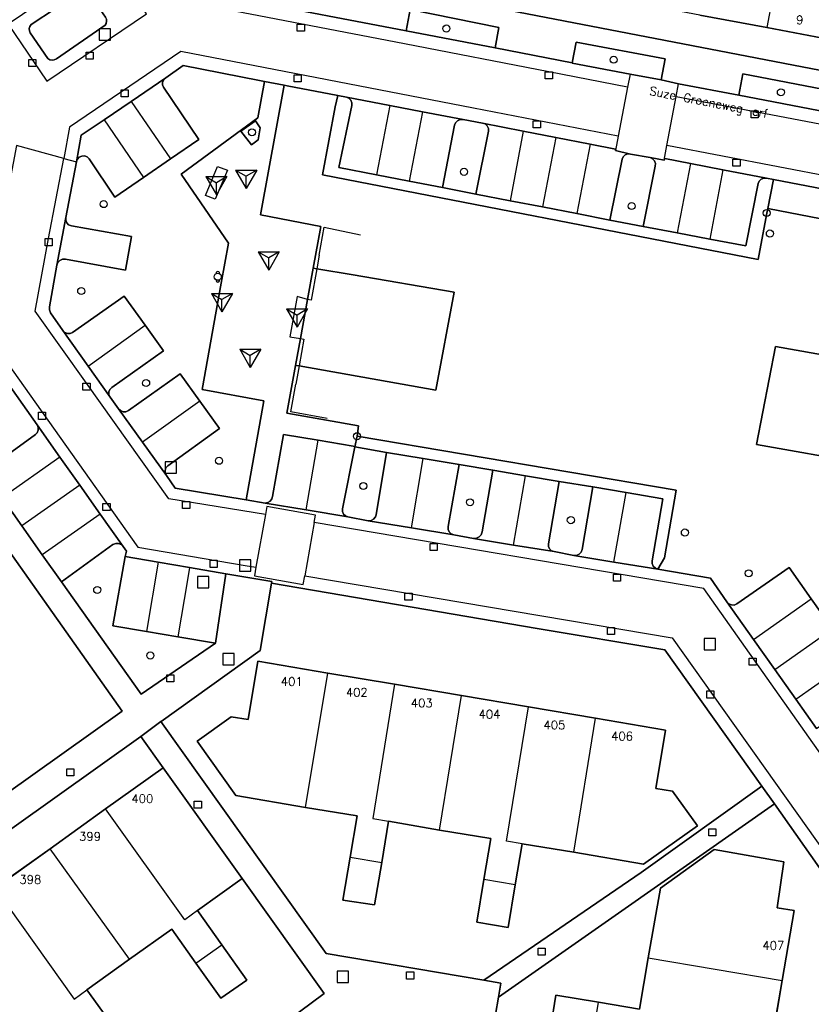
# Model space of a CAD drawing. Header units: metres. Extents: x 108000 to 109000, y 423600 to 424200.
# Tile 65 of 106: x 108804 to 108860, y 423679 to 423749. Entities that reach past the tile are written whole.
import ezdxf

# ---------------------------------------------------------------- set-up
doc = ezdxf.new("R2010")
doc.units = ezdxf.units.M
doc.header["$MEASUREMENT"] = 0
for name, color, linetype in [('afvalbak', 10, 'Continuous'), ('bank', 10, 'Continuous'), ('Boomspiegel', 10, 'Continuous'), ('Erf', 10, 'Continuous'), ('gesloten verharding', 10, 'Continuous'), ('groenvoorziening', 10, 'Continuous'), ('Hek', 10, 'Continuous'), ('Huisnummers', 10, 'Continuous'), ('inspectie- _rioolput', 10, 'Continuous'), ('kolk', 10, 'Continuous'), ('onverhard', 10, 'Continuous'), ('open verharding', 10, 'Continuous'), ('Openbare_ruimtenaam', 10, 'Continuous'), ('pand', 10, 'Continuous'), ('Parkeervlak', 10, 'Continuous'), ('rijbaan lokale weg', 10, 'Continuous'), ('speelvoorziening', 10, 'Continuous'), ('vegetatieobject', 10, 'Continuous'), ('Voetgangersgebied', 10, 'Continuous'), ('Voetpad', 10, 'Continuous'), ('Wegmarkering', 10, 'Continuous')]:
    doc.layers.add(name, color=color, linetype=linetype)
doc.styles.get("Standard").update_dxf_attribs({"font": 'txt.shx'})

msp = doc.modelspace()

# ---------------------------------------------------------------- linework, layer by layer
at = {"layer": 'afvalbak', "color": 30, "true_color": 0xf07a00}
msp.add_circle((108817.803, 423730.403), 0.25, dxfattribs=at)
for centre, start, end in [((108817.803, 423730.653), 345.52249, 194.47751), ((108817.803, 423730.153), 165.52249, 14.47751)]:
    msp.add_arc(centre, 0.125, start, end, dxfattribs=at)
at = {"layer": 'bank', "color": 30, "true_color": 0xf07a00}
for p, q in [((108816.95, 423737.482), (108818.45, 423737.482)), ((108816.95, 423737.482), (108817.7, 423737.05)), ((108816.95, 423737.482), (108817.7, 423736.183)), ((108818.45, 423737.482), (108817.7, 423736.183)), ((108818.45, 423737.482), (108817.7, 423737.049)), ((108817.7, 423736.183), (108817.7, 423737.05)), ((108817.35, 423729.232), (108818.85, 423729.232)), ((108817.35, 423729.232), (108818.1, 423728.8)), ((108817.35, 423729.232), (108818.1, 423727.933)), ((108818.85, 423729.232), (108818.1, 423727.933)), ((108818.85, 423729.232), (108818.1, 423728.799)), ((108818.1, 423727.933), (108818.1, 423728.8))]:
    msp.add_line(p, q, dxfattribs=at)
at = {"layer": 'Boomspiegel', "color": 32, "true_color": 0xe17500}
msp.add_lwpolyline([(108820.456, 423741.426), (108819.442, 423740.682), (108820.182, 423739.732), (108820.652, 423740.076), (108820.803, 423740.923), (108820.456, 423741.426)], dxfattribs=at)
at = {"layer": 'Erf', "color": 52, "true_color": 0xd2d200}
for points in [[(108861.539, 423747.063), (108856.594, 423748), (108851.867, 423748.875), (108847.148, 423749.781), (108842.422, 423750.656), (108837.711, 423751.563), (108832.773, 423752.5), (108833.477, 423756.219), (108832.281, 423756.438), (108830.645, 423758.835), (108827.262, 423756.545), (108826.406, 423755.966), (108829.873, 423750.881), (108832.577, 423750.357), (108863.611, 423744.357)], [(108847.718, 423688.322), (108856.247, 423694.415), (108849.385, 423704.055), (108840.374, 423705.566), (108821.603, 423708.763), (108820.785, 423704.01), (108813.791, 423698.979), (108813.786, 423698.975), (108825.469, 423682.594), (108836.602, 423680.719), (108847.718, 423688.322)], [(108836.609, 423687.813), (108837.094, 423690.719), (108833.469, 423691.313), (108829.867, 423691.938), (108829.383, 423689.031), (108828.883, 423686.031), (108826.648, 423686.375), (108827.148, 423689.406), (108827.641, 423692.313), (108824, 423692.906), (108819.07, 423693.75), (108816.344, 423697.594), (108818.742, 423699.313), (108819.938, 423699.125), (108820.633, 423703.25), (108825.57, 423702.406), (108830.297, 423701.625), (108835.023, 423700.813), (108839.75, 423700.031), (108844.492, 423699.219), (108849.438, 423698.375), (108848.75, 423694.25), (108849.938, 423694.063), (108851.688, 423691.625), (108847.891, 423688.906), (108842.961, 423689.75), (108839.314, 423690.35), (108838.82, 423687.438), (108838.32, 423684.438), (108836.102, 423684.813), (108836.609, 423687.813)], [(108809.867, 423692.813), (108813.947, 423695.715), (108812.377, 423697.927), (108788.529, 423680.953), (108790.133, 423678.688), (108790.165, 423678.711), (108794.227, 423681.625), (108798.141, 423684.406), (108802.039, 423687.219), (108805.961, 423690), (108809.867, 423692.813)], [(108863.953, 423683.502), (108857.14, 423693.166), (108846.354, 423685.616), (108837.646, 423679.52), (108835.945, 423669.719), (108846.599, 423654.778), (108848.478, 423652.069), (108858.287, 423650.392), (108863.953, 423683.502)], [(108841.328, 423677.438), (108841.688, 423679.656), (108844.711, 423679.156), (108847.593, 423678.658), (108848.211, 423682.281), (108849.07, 423687.219), (108852.883, 423689.938), (108857.785, 423689.069), (108857.317, 423685.826), (108858.523, 423685.625), (108857.68, 423680.688), (108856.867, 423675.938)], [(108814.32, 423671.592), (108825.328, 423679.781), (108819.527, 423687.903), (108816.38, 423685.629), (108818.094, 423683.219), (108819.859, 423680.719), (108818.023, 423679.438), (108816.258, 423681.906), (108814.547, 423684.313), (108811.563, 423682.188), (108808.562, 423680.032), (108810.273, 423677.656)]]:
    msp.add_lwpolyline(points, dxfattribs=at)
at = {"layer": 'gesloten verharding', "color": 255}
for points in [[(108824.547, 423731.007), (108824.147, 423728.806), (108823.642, 423726.033), (108823.298, 423724.145), (108823.543, 423724.102), (108833.211, 423722.398), (108834.501, 423729.326), (108827.371, 423730.53), (108824.797, 423730.965), (108824.547, 423731.007)], [(108867.388, 423723.682), (108864.904, 423724.12), (108857.216, 423725.476), (108855.863, 423718.554), (108863.318, 423717.24), (108865.968, 423716.773), (108866.184, 423717.821), (108867.316, 423717.614), (108867.361, 423717.865), (108867.254, 423717.887), (108866.257, 423718.091), (108866.704, 423720.74), (108867.791, 423720.506), (108867.804, 423720.569), (108866.796, 423720.766), (108867.388, 423723.682)]]:
    msp.add_lwpolyline(points, dxfattribs=at)
at = {"layer": 'groenvoorziening', "color": 3}
for points in [[(108806.396, 423745.801), (108809.836, 423748.165), (108809.918, 423748.3), (108809.951, 423748.454), (108809.933, 423748.611), (108809.863, 423748.753), (108808.712, 423750.416), (108808.573, 423750.528), (108808.403, 423750.584), (108808.224, 423750.578), (108808.059, 423750.509), (108804.622, 423748.22), (108804.53, 423748.093), (108804.484, 423747.942), (108804.49, 423747.785), (108804.548, 423747.638), (108805.794, 423745.816), (108805.933, 423745.733), (108806.092, 423745.701), (108806.253, 423745.725), (108806.396, 423745.801)], [(108831.113, 423747.769), (108837.392, 423746.572), (108837.664, 423748.004), (108831.393, 423749.274), (108831.113, 423747.769)], [(108842.85, 423745.512), (108842.846, 423745.491), (108846.938, 423744.722), (108849.133, 423744.31), (108849.411, 423745.787), (108843.124, 423746.968), (108842.85, 423745.512)], [(108821.11, 423744.205), (108820.756, 423744.274), (108815.366, 423745.323), (108814.132, 423744.447), (108813.988, 423744.326), (108813.905, 423744.155), (108813.899, 423743.965), (108813.97, 423743.789), (108816.454, 423740.095), (108814.456, 423738.726), (108812.551, 423737.42), (108810.528, 423736.034), (108808.714, 423738.731), (108808.57, 423738.868), (108808.384, 423738.936), (108808.186, 423738.927), (108808.007, 423738.841), (108807.876, 423738.691), (108807.817, 423738.522), (108807.07, 423734.592), (108807.061, 423734.398), (108807.129, 423734.215), (108807.265, 423734.074), (108807.461, 423733.995), (108811.695, 423733.24), (108811.273, 423730.877), (108807.033, 423731.642), (108806.835, 423731.64), (108806.648, 423731.56), (108806.506, 423731.414), (108806.428, 423731.219), (108805.906, 423728.285), (108805.903, 423728.06), (108805.978, 423727.847), (108806.845, 423726.602), (108806.989, 423726.464), (108807.175, 423726.392), (108807.374, 423726.398), (108807.535, 423726.467), (108811.195, 423729.037), (108812.672, 423726.979), (108813.968, 423725.174), (108810.315, 423722.588), (108810.178, 423722.449), (108810.107, 423722.266), (108810.115, 423722.071), (108810.199, 423721.894), (108810.79, 423721.084), (108810.928, 423720.944), (108811.11, 423720.869), (108811.307, 423720.873), (108811.494, 423720.958), (108815.153, 423723.556), (108816.538, 423721.618), (108817.922, 423719.679), (108814.275, 423717.055), (108814.142, 423716.911), (108814.077, 423716.727), (108814.09, 423716.532), (108814.175, 423716.363), (108814.802, 423715.474), (108819.808, 423714.637), (108821.046, 423721.631), (108816.694, 423722.438), (108818.04, 423729.948), (108818.555, 423732.784), (108815.213, 423737.658), (108820.622, 423741.634), (108821.11, 423744.205)], [(108861.138, 423743.54), (108854.906, 423744.727), (108854.62, 423743.223), (108860.851, 423742.036), (108861.138, 423743.54)], [(108870.155, 423732.603), (108856.656, 423735.217), (108856.584, 423734.905), (108855.97, 423731.616), (108825.198, 423737.604), (108826.1, 423742.4), (108826.293, 423743.197), (108822.705, 423743.895), (108822.488, 423743.937), (108820.811, 423734.776), (108825.085, 423733.957), (108824.547, 423731.007), (108824.797, 423730.965), (108827.371, 423730.53), (108834.501, 423729.326), (108833.211, 423722.398), (108823.543, 423724.102), (108823.298, 423724.145), (108822.683, 423720.763), (108825.49, 423720.265), (108827.746, 423719.865), (108827.643, 423719.139), (108850.182, 423715.335), (108849.362, 423710.547), (108848.896, 423709.736), (108852.603, 423709.104), (108853.765, 423707.438), (108853.907, 423707.295), (108854.094, 423707.216), (108854.296, 423707.215), (108854.483, 423707.292), (108858.176, 423709.861), (108859.731, 423707.66), (108861.231, 423705.538)], [(108836.937, 423740.691), (108836.927, 423740.887), (108836.84, 423741.066), (108836.691, 423741.197), (108836.509, 423741.257), (108835.135, 423741.507), (108834.93, 423741.502), (108834.743, 423741.419), (108834.601, 423741.272), (108834.529, 423741.102), (108833.668, 423736.7), (108836.037, 423736.247), (108836.937, 423740.691)], [(108848.706, 423738.208), (108848.718, 423738.403), (108848.652, 423738.591), (108848.517, 423738.738), (108848.351, 423738.817), (108846.962, 423739.067), (108846.767, 423739.076), (108846.582, 423739.007), (108846.44, 423738.871), (108846.366, 423738.707), (108845.498, 423734.41), (108847.867, 423733.956), (108848.706, 423738.208)], [(108865.578, 423708.131), (108865.317, 423708.214), (108864.328, 423708.425), (108865.149, 423712.905), (108865.171, 423712.901), (108865.968, 423716.773), (108863.318, 423717.24), (108855.863, 423718.554), (108857.216, 423725.476), (108864.904, 423724.12), (108867.388, 423723.682)], [(108802.569, 423723.442), (108802.436, 423723.562), (108802.248, 423723.632), (108802.048, 423723.624), (108801.866, 423723.538), (108801.732, 423723.389), (108801.666, 423723.2), (108800.58, 423717.593), (108801.002, 423717.014), (108801.156, 423716.875), (108801.341, 423716.813), (108801.536, 423716.83), (108801.707, 423716.923), (108804.935, 423719.249), (108805.043, 423719.369), (108805.118, 423719.557), (108805.115, 423719.759), (108805.035, 423719.944), (108802.569, 423723.442)], [(108829.729, 423717.988), (108827.481, 423718.382), (108826.618, 423714.007), (108826.612, 423713.816), (108826.684, 423713.638), (108826.821, 423713.505), (108827.001, 423713.438), (108828.425, 423713.158), (108828.628, 423713.182), (108828.807, 423713.281), (108828.935, 423713.441), (108828.985, 423713.584), (108829.729, 423717.988)], [(108837.228, 423716.746), (108834.863, 423717.134), (108834.09, 423712.753), (108834.087, 423712.56), (108834.161, 423712.381), (108834.3, 423712.247), (108834.481, 423712.181), (108835.871, 423711.91), (108836.08, 423711.929), (108836.267, 423712.023), (108836.405, 423712.181), (108836.474, 423712.376), (108837.228, 423716.746)], [(108844.306, 423715.57), (108841.926, 423715.933), (108841.157, 423711.542), (108841.161, 423711.349), (108841.243, 423711.174), (108841.387, 423711.046), (108841.571, 423710.986), (108842.953, 423710.709), (108843.154, 423710.716), (108843.335, 423710.8), (108843.47, 423710.948), (108843.537, 423711.137), (108844.306, 423715.57)], [(108797.659, 423702.032), (108782.482, 423691.365), (108782.195, 423689.581), (108786.366, 423683.748), (108788.152, 423683.41), (108811.038, 423699.717), (108801.86, 423712.684), (108800.32, 423713.03), (108799.645, 423712.587), (108797.659, 423702.032)], [(108814.987, 423704.97), (108812.777, 423705.338), (108810.379, 423705.738), (108811.27, 423710.65), (108811.342, 423711.025), (108811.107, 423711.352), (108810.979, 423711.479), (108810.792, 423711.56), (108810.589, 423711.564), (108810.399, 423711.489), (108806.749, 423708.846), (108812.394, 423700.915), (108817.636, 423704.509), (108814.987, 423704.97)]]:
    msp.add_lwpolyline(points, dxfattribs=at)
at = {"layer": 'Hek', "color": 30}
for points in [[(108826.1, 423742.4), (108825.198, 423737.604), (108855.97, 423731.616), (108856.584, 423734.905)], [(108824.969, 423731.93), (108825.322, 423733.9), (108827.897, 423733.369)], [(108824.969, 423731.93), (108824.797, 423730.965), (108824.398, 423728.739), (108824.147, 423728.806), (108823.417, 423729.002), (108822.884, 423726.171), (108823.642, 423726.033), (108823.88, 423725.99), (108823.543, 423724.102), (108823.312, 423722.815)], [(108825.527, 423720.391), (108822.965, 423720.871), (108823.312, 423722.815)], [(108849.362, 423710.547), (108850.182, 423715.335), (108827.643, 423719.139)]]:
    msp.add_lwpolyline(points, dxfattribs=at)
at = {"layer": 'inspectie- _rioolput', "color": 30}
for p, q in [((108810.215, 423747.927), (108809.415, 423747.927)), ((108809.415, 423747.927), (108809.415, 423747.127)), ((108810.215, 423747.127), (108810.215, 423747.927)), ((108809.415, 423747.127), (108810.215, 423747.127)), ((108814.88, 423717.334), (108814.08, 423717.334)), ((108814.08, 423717.334), (108814.08, 423716.534)), ((108814.88, 423716.534), (108814.88, 423717.334)), ((108814.08, 423716.534), (108814.88, 423716.534)), ((108820.137, 423710.413), (108819.337, 423710.413)), ((108819.337, 423710.413), (108819.337, 423709.613)), ((108820.137, 423709.613), (108820.137, 423710.413)), ((108819.337, 423709.613), (108820.137, 423709.613)), ((108817.179, 423709.222), (108816.379, 423709.222)), ((108816.379, 423709.222), (108816.379, 423708.422)), ((108817.179, 423708.422), (108817.179, 423709.222)), ((108816.379, 423708.422), (108817.179, 423708.422)), ((108852.969, 423704.845), (108852.169, 423704.845)), ((108852.169, 423704.845), (108852.169, 423704.045)), ((108852.969, 423704.045), (108852.969, 423704.845)), ((108852.169, 423704.045), (108852.969, 423704.045)), ((108818.966, 423703.784), (108818.166, 423703.784)), ((108818.166, 423703.784), (108818.166, 423702.984)), ((108818.966, 423702.984), (108818.966, 423703.784)), ((108818.166, 423702.984), (108818.966, 423702.984)), ((108827.045, 423681.347), (108826.245, 423681.347)), ((108826.245, 423681.347), (108826.245, 423680.547)), ((108827.045, 423680.547), (108827.045, 423681.347)), ((108826.245, 423680.547), (108827.045, 423680.547))]:
    msp.add_line(p, q, dxfattribs=at)
at = {"layer": 'kolk', "color": 30, "true_color": 0xf07a00}
for p, q in [((108823.422, 423747.744), (108823.422, 423748.244)), ((108823.422, 423748.244), (108823.922, 423748.244)), ((108823.922, 423748.244), (108823.922, 423747.744)), ((108823.922, 423747.744), (108823.422, 423747.744)), ((108804.451, 423745.254), (108804.451, 423745.754)), ((108804.451, 423745.754), (108804.951, 423745.754)), ((108804.951, 423745.754), (108804.951, 423745.254)), ((108808.507, 423745.78), (108808.507, 423746.28)), ((108808.507, 423746.28), (108809.007, 423746.28)), ((108809.007, 423745.78), (108808.507, 423745.78)), ((108809.007, 423746.28), (108809.007, 423745.78)), ((108804.951, 423745.254), (108804.451, 423745.254)), ((108823.188, 423744.172), (108823.188, 423744.672)), ((108823.188, 423744.672), (108823.688, 423744.672)), ((108823.688, 423744.672), (108823.688, 423744.172)), ((108840.942, 423744.374), (108840.942, 423744.874)), ((108840.942, 423744.874), (108841.442, 423744.874)), ((108841.442, 423744.374), (108840.942, 423744.374)), ((108841.442, 423744.874), (108841.442, 423744.374)), ((108823.688, 423744.172), (108823.188, 423744.172)), ((108810.977, 423743.104), (108810.977, 423743.604)), ((108810.977, 423743.604), (108811.477, 423743.604)), ((108811.477, 423743.104), (108810.977, 423743.104)), ((108811.477, 423743.604), (108811.477, 423743.104)), ((108855.482, 423741.619), (108855.482, 423742.119)), ((108855.482, 423742.119), (108855.982, 423742.119)), ((108855.982, 423741.619), (108855.482, 423741.619)), ((108855.982, 423742.119), (108855.982, 423741.619)), ((108840.092, 423740.929), (108840.092, 423741.429)), ((108840.092, 423741.429), (108840.592, 423741.429)), ((108840.592, 423740.929), (108840.092, 423740.929)), ((108840.592, 423741.429), (108840.592, 423740.929)), ((108854.202, 423738.219), (108854.202, 423738.719)), ((108854.202, 423738.719), (108854.702, 423738.719)), ((108854.702, 423738.219), (108854.202, 423738.219)), ((108854.702, 423738.719), (108854.702, 423738.219)), ((108805.599, 423732.598), (108805.599, 423733.098)), ((108805.599, 423733.098), (108806.099, 423733.098)), ((108806.099, 423732.598), (108805.599, 423732.598)), ((108806.099, 423733.098), (108806.099, 423732.598)), ((108808.276, 423722.384), (108808.276, 423722.884)), ((108808.276, 423722.884), (108808.776, 423722.884)), ((108808.776, 423722.884), (108808.776, 423722.384)), ((108808.776, 423722.384), (108808.276, 423722.384)), ((108805.124, 423720.331), (108805.124, 423720.831)), ((108805.124, 423720.831), (108805.624, 423720.831)), ((108805.624, 423720.831), (108805.624, 423720.331)), ((108805.624, 423720.331), (108805.124, 423720.331)), ((108815.318, 423714.038), (108815.318, 423714.538)), ((108815.318, 423714.538), (108815.818, 423714.538)), ((108815.818, 423714.538), (108815.818, 423714.038)), ((108809.692, 423713.882), (108809.692, 423714.382)), ((108809.692, 423714.382), (108810.192, 423714.382)), ((108810.192, 423713.882), (108809.692, 423713.882)), ((108810.192, 423714.382), (108810.192, 423713.882)), ((108815.818, 423714.038), (108815.318, 423714.038)), ((108832.81, 423711.067), (108832.81, 423711.567)), ((108832.81, 423711.567), (108833.31, 423711.567)), ((108833.31, 423711.067), (108832.81, 423711.067)), ((108833.31, 423711.567), (108833.31, 423711.067)), ((108817.263, 423709.874), (108817.263, 423710.374)), ((108817.263, 423710.374), (108817.763, 423710.374)), ((108817.763, 423710.374), (108817.763, 423709.874)), ((108817.763, 423709.874), (108817.263, 423709.874)), ((108845.765, 423708.901), (108845.765, 423709.401)), ((108845.765, 423709.401), (108846.265, 423709.401)), ((108846.265, 423708.901), (108845.765, 423708.901)), ((108846.265, 423709.401), (108846.265, 423708.901)), ((108831.029, 423707.549), (108831.029, 423708.049)), ((108831.029, 423708.049), (108831.529, 423708.049)), ((108831.529, 423707.549), (108831.029, 423707.549)), ((108831.529, 423708.049), (108831.529, 423707.549)), ((108845.331, 423705.122), (108845.331, 423705.622)), ((108845.331, 423705.622), (108845.831, 423705.622)), ((108845.831, 423705.622), (108845.831, 423705.122)), ((108845.831, 423705.122), (108845.331, 423705.122)), ((108855.351, 423702.967), (108855.351, 423703.467)), ((108855.351, 423703.467), (108855.851, 423703.467)), ((108855.851, 423703.467), (108855.851, 423702.967)), ((108855.851, 423702.967), (108855.351, 423702.967)), ((108814.196, 423701.788), (108814.196, 423702.288)), ((108814.196, 423702.288), (108814.696, 423702.288)), ((108814.696, 423702.288), (108814.696, 423701.788)), ((108814.696, 423701.788), (108814.196, 423701.788)), ((108852.344, 423700.645), (108852.344, 423701.145)), ((108852.344, 423701.145), (108852.844, 423701.145)), ((108852.844, 423700.645), (108852.344, 423700.645)), ((108852.844, 423701.145), (108852.844, 423700.645)), ((108807.132, 423695.147), (108807.132, 423695.647)), ((108807.132, 423695.647), (108807.632, 423695.647)), ((108807.632, 423695.147), (108807.132, 423695.147)), ((108807.632, 423695.647), (108807.632, 423695.147)), ((108816.144, 423692.857), (108816.144, 423693.357)), ((108816.144, 423693.357), (108816.644, 423693.357)), ((108816.644, 423693.357), (108816.644, 423692.857)), ((108816.644, 423692.857), (108816.144, 423692.857)), ((108852.486, 423690.915), (108852.486, 423691.415)), ((108852.486, 423691.415), (108852.986, 423691.415)), ((108852.986, 423690.915), (108852.486, 423690.915)), ((108852.986, 423691.415), (108852.986, 423690.915)), ((108840.444, 423682.482), (108840.444, 423682.982)), ((108840.444, 423682.982), (108840.944, 423682.982)), ((108840.944, 423682.482), (108840.444, 423682.482)), ((108840.944, 423682.982), (108840.944, 423682.482)), ((108831.147, 423680.793), (108831.147, 423681.293)), ((108831.147, 423681.293), (108831.647, 423681.293)), ((108831.647, 423681.293), (108831.647, 423680.793)), ((108831.647, 423680.793), (108831.147, 423680.793))]:
    msp.add_line(p, q, dxfattribs=at)
at = {"layer": 'onverhard', "color": 255}
for points in [[(108856.584, 423734.905), (108856.656, 423735.217), (108857.066, 423737.276), (108856.573, 423737.372), (108856.377, 423737.375), (108856.191, 423737.3), (108856.048, 423737.159), (108855.975, 423736.996), (108855.109, 423732.577), (108852.56, 423733.062), (108850.264, 423733.5), (108847.867, 423733.956), (108845.498, 423734.41), (108843.166, 423734.863), (108840.748, 423735.332), (108838.452, 423735.778), (108836.037, 423736.247), (108833.668, 423736.7), (108831.322, 423737.157), (108829.025, 423737.604), (108826.363, 423738.122), (108827.273, 423742.492), (108827.276, 423742.689), (108827.202, 423742.872), (108827.061, 423743.011), (108826.899, 423743.079), (108826.293, 423743.197), (108826.1, 423742.4), (108825.198, 423737.604), (108855.97, 423731.616), (108856.584, 423734.905)], [(108820.456, 423741.426), (108819.442, 423740.682), (108820.182, 423739.732), (108820.652, 423740.076), (108820.803, 423740.923), (108820.456, 423741.426)], [(108827.643, 423719.139), (108827.481, 423718.382), (108829.729, 423717.988), (108832.314, 423717.558), (108834.863, 423717.134), (108837.228, 423716.746), (108839.533, 423716.347), (108841.926, 423715.933), (108844.306, 423715.57), (108846.646, 423715.161), (108849.237, 423714.708), (108848.488, 423710.342), (108848.493, 423710.136), (108848.574, 423709.949), (108848.721, 423709.808), (108848.896, 423709.736), (108849.362, 423710.547), (108850.182, 423715.335), (108827.643, 423719.139)]]:
    msp.add_lwpolyline(points, dxfattribs=at)
at = {"layer": 'open verharding', "color": 255}
msp.add_lwpolyline([(108857.14, 423693.166), (108856.247, 423694.415), (108847.718, 423688.322), (108836.602, 423680.719), (108837.812, 423680.5), (108837.646, 423679.52), (108846.354, 423685.616), (108857.14, 423693.166)], dxfattribs=at)
at = {"layer": 'pand', "color": 1}
for p, q in [((108858.273, 423757), (108856.594, 423748)), ((108851.867, 423748.875), (108856.594, 423748)), ((108824, 423692.906), (108825.57, 423702.406)), ((108830.297, 423701.625), (108825.57, 423702.406)), ((108835.023, 423700.813), (108830.297, 423701.625)), ((108833.469, 423691.313), (108835.023, 423700.813)), ((108839.75, 423700.031), (108835.023, 423700.813)), ((108844.492, 423699.219), (108839.75, 423700.031)), ((108842.961, 423689.75), (108844.492, 423699.219)), ((108809.867, 423692.813), (108805.961, 423690)), ((108829.383, 423689.031), (108829.867, 423691.938)), ((108829.867, 423691.938), (108833.469, 423691.313)), ((108838.82, 423687.438), (108839.314, 423690.35)), ((108839.314, 423690.35), (108842.961, 423689.75)), ((108805.961, 423690), (108802.039, 423687.219)), ((108811.563, 423682.188), (108805.961, 423690)), ((108827.148, 423689.406), (108829.383, 423689.031)), ((108838.82, 423687.438), (108836.609, 423687.813)), ((108818.094, 423683.219), (108816.38, 423685.629)), ((108816.258, 423681.906), (108818.094, 423683.219)), ((108808.562, 423680.032), (108811.563, 423682.188)), ((108848.211, 423682.281), (108857.68, 423680.688)), ((108856.867, 423675.938), (108857.68, 423680.688)), ((108810.273, 423677.656), (108808.562, 423680.032)), ((108844.328, 423676.938), (108844.711, 423679.156))]:
    msp.add_line(p, q, dxfattribs=at)
for points in [[(108856.594, 423748), (108861.539, 423747.063), (108862.242, 423750.813), (108863.398, 423750.563), (108865.852, 423752.25), (108863.227, 423756.094), (108858.273, 423757)], [(108825.57, 423702.406), (108820.633, 423703.25), (108819.938, 423699.125), (108818.742, 423699.313), (108816.344, 423697.594), (108819.07, 423693.75), (108824, 423692.906)], [(108830.297, 423701.625), (108828.75, 423692.125), (108829.867, 423691.938)], [(108839.314, 423690.35), (108838.211, 423690.53), (108839.75, 423700.031)], [(108842.961, 423689.75), (108847.891, 423688.906), (108851.688, 423691.625), (108849.938, 423694.063), (108848.75, 423694.25), (108849.438, 423698.375), (108844.492, 423699.219)], [(108816.38, 423685.629), (108819.527, 423687.903), (108813.947, 423695.715), (108809.867, 423692.813)], [(108824, 423692.906), (108827.641, 423692.313), (108827.148, 423689.406)], [(108816.38, 423685.629), (108815.468, 423684.971), (108809.867, 423692.813)], [(108833.469, 423691.313), (108837.094, 423690.719), (108836.609, 423687.813)], [(108857.68, 423680.688), (108858.523, 423685.625), (108857.317, 423685.826), (108857.785, 423689.069), (108852.883, 423689.938), (108849.07, 423687.219), (108848.211, 423682.281)], [(108827.148, 423689.406), (108826.648, 423686.375), (108828.883, 423686.031), (108829.383, 423689.031)], [(108836.609, 423687.813), (108836.102, 423684.813), (108838.32, 423684.438), (108838.82, 423687.438)], [(108802.039, 423687.219), (108807.648, 423679.375), (108808.562, 423680.032)], [(108811.563, 423682.188), (108814.547, 423684.313), (108816.258, 423681.906)], [(108816.258, 423681.906), (108818.023, 423679.438), (108819.859, 423680.719), (108818.094, 423683.219)], [(108848.211, 423682.281), (108847.593, 423678.658), (108844.711, 423679.156)], [(108844.711, 423679.156), (108841.688, 423679.656), (108841.328, 423677.438), (108844.328, 423676.938)]]:
    msp.add_lwpolyline(points, dxfattribs=at)
at = {"layer": 'Parkeervlak', "color": 255}
for points in [[(108813.97, 423743.789), (108813.899, 423743.965), (108813.905, 423744.155), (108813.988, 423744.326), (108814.132, 423744.447), (108811.676, 423742.783), (108809.764, 423741.487), (108808.151, 423740.394), (108807.817, 423738.522), (108807.876, 423738.691), (108808.007, 423738.841), (108808.186, 423738.927), (108808.384, 423738.936), (108808.57, 423738.868), (108808.714, 423738.731), (108810.528, 423736.034), (108812.551, 423737.42), (108814.456, 423738.726), (108816.454, 423740.095), (108813.97, 423743.789)], [(108834.529, 423741.102), (108834.601, 423741.272), (108834.743, 423741.419), (108834.93, 423741.502), (108835.135, 423741.507), (108832.255, 423742.057), (108829.957, 423742.495), (108826.899, 423743.079), (108827.061, 423743.011), (108827.202, 423742.872), (108827.276, 423742.689), (108827.273, 423742.492), (108826.363, 423738.122), (108829.025, 423737.604), (108831.322, 423737.157), (108833.668, 423736.7), (108834.529, 423741.102)], [(108846.962, 423739.067), (108845.901, 423739.316), (108845.905, 423739.418), (108844.101, 423739.771), (108841.683, 423740.244), (108839.389, 423740.693), (108836.509, 423741.257), (108836.691, 423741.197), (108836.84, 423741.066), (108836.927, 423740.887), (108836.937, 423740.691), (108836.037, 423736.247), (108838.452, 423735.778), (108840.748, 423735.332), (108843.166, 423734.863), (108845.498, 423734.41), (108846.366, 423738.707), (108846.44, 423738.871), (108846.582, 423739.007), (108846.767, 423739.076), (108846.962, 423739.067)], [(108855.975, 423736.996), (108856.048, 423737.159), (108856.191, 423737.3), (108856.377, 423737.375), (108856.573, 423737.372), (108853.493, 423737.96), (108851.197, 423738.399), (108849.378, 423738.747), (108849.334, 423738.634), (108848.351, 423738.817), (108848.517, 423738.738), (108848.652, 423738.591), (108848.718, 423738.403), (108848.706, 423738.208), (108847.867, 423733.956), (108850.264, 423733.5), (108852.56, 423733.062), (108855.109, 423732.577), (108855.975, 423736.996)], [(108807.461, 423733.995), (108807.265, 423734.074), (108807.129, 423734.215), (108807.061, 423734.398), (108807.07, 423734.592), (108806.428, 423731.219), (108806.506, 423731.414), (108806.648, 423731.56), (108806.835, 423731.64), (108807.033, 423731.642), (108811.273, 423730.877), (108811.695, 423733.24), (108807.461, 423733.995)], [(108812.672, 423726.979), (108811.195, 423729.037), (108807.535, 423726.467), (108807.374, 423726.398), (108807.175, 423726.392), (108806.989, 423726.464), (108806.845, 423726.602), (108808.639, 423724.084), (108810.199, 423721.894), (108810.115, 423722.071), (108810.107, 423722.266), (108810.178, 423722.449), (108810.315, 423722.588), (108813.968, 423725.174), (108812.672, 423726.979)], [(108816.538, 423721.618), (108815.153, 423723.556), (108811.494, 423720.958), (108811.307, 423720.873), (108811.11, 423720.869), (108810.928, 423720.944), (108810.79, 423721.084), (108812.489, 423718.715), (108814.175, 423716.363), (108814.09, 423716.532), (108814.077, 423716.727), (108814.142, 423716.911), (108814.275, 423717.055), (108817.922, 423719.679), (108816.538, 423721.618)], [(108808.044, 423715.686), (108806.65, 423717.658), (108805.035, 423719.944), (108805.115, 423719.759), (108805.118, 423719.557), (108805.043, 423719.369), (108804.935, 423719.249), (108801.707, 423716.923), (108801.536, 423716.83), (108801.341, 423716.813), (108801.156, 423716.875), (108801.002, 423717.014), (108802.569, 423714.787), (108803.967, 423712.817), (108805.402, 423710.766), (108806.749, 423708.846), (108810.399, 423711.489), (108810.589, 423711.564), (108810.792, 423711.56), (108810.979, 423711.479), (108811.107, 423711.352), (108809.489, 423713.641), (108808.044, 423715.686)], [(108827.481, 423718.382), (108827.365, 423718.428), (108824.894, 423718.852), (108822.445, 423719.272), (108821.671, 423714.877), (108821.628, 423714.719), (108821.511, 423714.554), (108821.339, 423714.448), (108821.139, 423714.415), (108824.05, 423713.93), (108827.001, 423713.438), (108826.821, 423713.505), (108826.684, 423713.638), (108826.612, 423713.816), (108826.618, 423714.007), (108827.481, 423718.382)], [(108834.863, 423717.134), (108832.314, 423717.558), (108829.729, 423717.988), (108828.985, 423713.584), (108828.935, 423713.441), (108828.807, 423713.281), (108828.628, 423713.182), (108828.425, 423713.158), (108831.5, 423712.662), (108834.481, 423712.181), (108834.3, 423712.247), (108834.161, 423712.381), (108834.087, 423712.56), (108834.09, 423712.753), (108834.863, 423717.134)], [(108841.926, 423715.933), (108839.533, 423716.347), (108837.228, 423716.746), (108836.474, 423712.376), (108836.405, 423712.181), (108836.267, 423712.023), (108836.08, 423711.929), (108835.871, 423711.91), (108838.687, 423711.454), (108841.571, 423710.986), (108841.387, 423711.046), (108841.243, 423711.174), (108841.161, 423711.349), (108841.157, 423711.542), (108841.926, 423715.933)], [(108849.237, 423714.708), (108846.646, 423715.161), (108844.306, 423715.57), (108843.537, 423711.137), (108843.47, 423710.948), (108843.335, 423710.8), (108843.154, 423710.716), (108842.953, 423710.709), (108845.787, 423710.245), (108848.896, 423709.736), (108848.721, 423709.808), (108848.574, 423709.949), (108848.493, 423710.136), (108848.488, 423710.342), (108849.237, 423714.708)], [(108818.374, 423709.429), (108815.804, 423709.871), (108813.596, 423710.25), (108811.27, 423710.65), (108810.379, 423705.738), (108812.777, 423705.338), (108814.987, 423704.97), (108817.636, 423704.509), (108818.374, 423709.429)], [(108861.231, 423705.538), (108859.731, 423707.66), (108858.176, 423709.861), (108854.483, 423707.292), (108854.296, 423707.215), (108854.094, 423707.216), (108853.907, 423707.295), (108853.765, 423707.438), (108855.652, 423704.778), (108857.156, 423702.658), (108858.641, 423700.565), (108860.114, 423698.489), (108864.22, 423701.37), (108862.721, 423703.447), (108862.126, 423704.271), (108861.231, 423705.538)]]:
    msp.add_lwpolyline(points, dxfattribs=at)
at = {"layer": 'rijbaan lokale weg', "color": 255}
for p, q in [((108846.938, 423744.722), (108846.76, 423743.792)), ((108846.76, 423743.792), (108846.098, 423740.341)), ((108850.188, 423743.137), (108850.359, 423744.029)), ((108849.525, 423739.68), (108850.188, 423743.137)), ((108850.188, 423743.137), (108874.438, 423738.532)), ((108846.098, 423740.341), (108845.901, 423739.316)), ((108806.914, 423738.767), (108803.585, 423739.67)), ((108849.334, 423738.634), (108849.525, 423739.68)), ((108873.803, 423735.014), (108849.525, 423739.68)), ((108806.914, 423738.767), (108807.817, 423738.522)), ((108821.17, 423713.618), (108820.502, 423709.883)), ((108824.618, 423713.046), (108823.942, 423709.268))]:
    msp.add_line(p, q, dxfattribs=at)
for points in [[(108846.76, 423743.792), (108841.192, 423744.874), (108830.996, 423746.849), (108816.545, 423749.627), (108814.04, 423753.546), (108815.665, 423761.932)], [(108846.938, 423744.722), (108842.846, 423745.491), (108842.85, 423745.512), (108837.392, 423746.572), (108831.113, 423747.769), (108819.501, 423750.005), (108817.545, 423750.366), (108817.273, 423750.464), (108817.041, 423750.631), (108816.883, 423750.824), (108815.243, 423753.383), (108815.101, 423753.66), (108815.034, 423753.964), (108815.035, 423754.184), (108815.43, 423756.147), (108815.785, 423757.941), (108816.269, 423760.396), (108816.547, 423761.804)], [(108805.717, 423744.227), (108812.766, 423748.979), (108810.028, 423753.034), (108805.971, 423750.264), (108803.004, 423748.251), (108805.717, 423744.227)], [(108806.396, 423745.801), (108806.253, 423745.725), (108806.092, 423745.701), (108805.933, 423745.733), (108805.794, 423745.816), (108804.548, 423747.638), (108804.49, 423747.785), (108804.484, 423747.942), (108804.53, 423748.093), (108804.622, 423748.22), (108808.059, 423750.509), (108808.224, 423750.578), (108808.403, 423750.584), (108808.573, 423750.528), (108808.712, 423750.416), (108809.863, 423748.753), (108809.933, 423748.611), (108809.951, 423748.454), (108809.918, 423748.3), (108809.836, 423748.165), (108806.396, 423745.801)], [(108846.098, 423740.341), (108835.861, 423742.315), (108815.186, 423746.321), (108807.327, 423740.966), (108806.914, 423738.767)], [(108807.817, 423738.522), (108808.151, 423740.394), (108809.764, 423741.487), (108811.676, 423742.783), (108814.132, 423744.447), (108815.366, 423745.323), (108820.756, 423744.274), (108821.11, 423744.205), (108822.488, 423743.937), (108822.705, 423743.895), (108826.293, 423743.197), (108826.899, 423743.079), (108829.957, 423742.495), (108832.255, 423742.057), (108835.135, 423741.507), (108836.509, 423741.257), (108839.389, 423740.693), (108841.683, 423740.244), (108844.101, 423739.771), (108845.905, 423739.418), (108845.901, 423739.316)], [(108850.359, 423744.029), (108849.133, 423744.31), (108846.938, 423744.722)], [(108874.611, 423739.418), (108860.851, 423742.036), (108854.62, 423743.223), (108850.359, 423744.029)], [(108803.585, 423739.67), (108801.123, 423726.824), (108812.154, 423711.302), (108819.737, 423710.013), (108820.502, 423709.883)], [(108845.901, 423739.316), (108846.962, 423739.067), (108848.351, 423738.817), (108849.334, 423738.634)], [(108821.17, 423713.618), (108814.344, 423714.718), (108808.526, 423722.884), (108804.896, 423727.975), (108805.849, 423733.098), (108806.914, 423738.767)], [(108860.114, 423698.489), (108858.641, 423700.565), (108857.156, 423702.658), (108855.652, 423704.778), (108853.765, 423707.438), (108852.603, 423709.104), (108848.896, 423709.736), (108845.787, 423710.245), (108842.953, 423710.709), (108841.571, 423710.986), (108838.687, 423711.454), (108835.871, 423711.91), (108834.481, 423712.181), (108831.5, 423712.662), (108828.425, 423713.158), (108827.001, 423713.438), (108824.05, 423713.93), (108821.139, 423714.415), (108819.808, 423714.637), (108814.802, 423715.474), (108814.175, 423716.363), (108812.489, 423718.715), (108810.79, 423721.084), (108810.199, 423721.894), (108808.639, 423724.084), (108806.845, 423726.602), (108805.978, 423727.847), (108805.903, 423728.06), (108805.906, 423728.285), (108806.428, 423731.219), (108807.07, 423734.592), (108807.817, 423738.522)], [(108849.334, 423738.634), (108849.378, 423738.747), (108851.197, 423738.399), (108853.493, 423737.96), (108856.573, 423737.372), (108857.066, 423737.276), (108873.628, 423734.102)], [(108802.569, 423723.442), (108805.035, 423719.944), (108806.65, 423717.658), (108808.044, 423715.686), (108809.489, 423713.641), (108811.107, 423711.352), (108811.342, 423711.025), (108811.27, 423710.65), (108813.596, 423710.25), (108815.804, 423709.871), (108818.374, 423709.429), (108821.616, 423708.883), (108821.603, 423708.763), (108840.374, 423705.566), (108849.385, 423704.055), (108856.247, 423694.415), (108857.14, 423693.166), (108863.953, 423683.502)], [(108824.618, 423713.046), (108824.711, 423713.565), (108821.271, 423714.181), (108821.17, 423713.618)], [(108869.016, 423682.751), (108869.249, 423684.116), (108861.097, 423695.722), (108852.146, 423708.384), (108824.618, 423713.046)], [(108820.502, 423709.883), (108820.394, 423709.281), (108823.834, 423708.665), (108823.942, 423709.268)], [(108823.942, 423709.268), (108849.914, 423704.902), (108865.263, 423683.307)]]:
    msp.add_lwpolyline(points, dxfattribs=at)
at = {"layer": 'speelvoorziening', "color": 30, "true_color": 0xf07a00}
for p, q in [((108819.05, 423737.932), (108820.55, 423737.932)), ((108819.05, 423737.932), (108819.8, 423737.5)), ((108819.05, 423737.932), (108819.8, 423736.633)), ((108820.55, 423737.932), (108819.8, 423736.633)), ((108820.55, 423737.932), (108819.8, 423737.499)), ((108819.8, 423736.633), (108819.8, 423737.5)), ((108820.65, 423732.172), (108822.15, 423732.172)), ((108820.65, 423732.172), (108821.4, 423731.74)), ((108820.65, 423732.172), (108821.4, 423730.873)), ((108822.15, 423732.172), (108821.4, 423730.873)), ((108822.15, 423732.172), (108821.4, 423731.739)), ((108821.4, 423730.873), (108821.4, 423731.74)), ((108822.65, 423728.132), (108824.15, 423728.132)), ((108822.65, 423728.132), (108823.4, 423727.7)), ((108822.65, 423728.132), (108823.4, 423726.833)), ((108824.15, 423728.132), (108823.4, 423726.833)), ((108824.15, 423728.132), (108823.4, 423727.699)), ((108823.4, 423726.833), (108823.4, 423727.7)), ((108819.35, 423725.282), (108820.85, 423725.282)), ((108819.35, 423725.282), (108820.1, 423724.85)), ((108819.35, 423725.282), (108820.1, 423723.983)), ((108820.85, 423725.282), (108820.1, 423723.983)), ((108820.85, 423725.282), (108820.1, 423724.849)), ((108820.1, 423723.983), (108820.1, 423724.85))]:
    msp.add_line(p, q, dxfattribs=at)
at = {"layer": 'vegetatieobject', "color": 3}
for centre in [(108833.955, 423747.94), (108845.775, 423745.736), (108857.586, 423743.435), (108820.219, 423740.606), (108835.2, 423737.816), (108809.743, 423735.535), (108847.041, 423735.397), (108856.584, 423734.905), (108856.81, 423733.459), (108808.155, 423729.393), (108812.739, 423722.894), (108827.643, 423719.139), (108817.892, 423717.403), (108828.085, 423715.624), (108835.626, 423714.472), (108842.747, 423713.209), (108850.807, 423712.337), (108855.315, 423709.453), (108809.286, 423708.279), (108813.038, 423703.648)]:
    msp.add_circle(centre, 0.25, dxfattribs=at)
at = {"layer": 'Voetgangersgebied', "color": 255}
for points in [[(108823.642, 423726.033), (108824.147, 423728.806), (108824.547, 423731.007), (108825.085, 423733.957), (108820.811, 423734.776), (108822.488, 423743.937), (108821.11, 423744.205), (108820.622, 423741.634), (108815.213, 423737.658), (108818.555, 423732.784), (108818.04, 423729.948), (108816.694, 423722.438), (108821.046, 423721.631), (108819.808, 423714.637), (108821.139, 423714.415), (108821.339, 423714.448), (108821.511, 423714.554), (108821.628, 423714.719), (108821.671, 423714.877), (108822.445, 423719.272), (108824.894, 423718.852), (108827.365, 423718.428), (108827.481, 423718.382), (108827.643, 423719.139), (108827.746, 423719.865), (108825.49, 423720.265), (108822.683, 423720.763), (108823.298, 423724.145), (108823.642, 423726.033)], [(108820.456, 423741.426), (108820.803, 423740.923), (108820.652, 423740.076), (108820.182, 423739.732), (108819.442, 423740.682), (108820.456, 423741.426)], [(108835.945, 423669.719), (108837.646, 423679.52), (108837.812, 423680.5), (108836.602, 423680.719), (108825.469, 423682.594), (108813.786, 423698.975), (108812.377, 423697.927), (108813.947, 423695.715), (108819.527, 423687.903), (108825.328, 423679.781), (108814.32, 423671.592)]]:
    msp.add_lwpolyline(points, dxfattribs=at)
at = {"layer": 'Voetpad', "color": 255}
for points in [[(108877.464, 423753.83), (108876.496, 423749.057), (108871.847, 423749.974), (108871.345, 423749.665), (108869.038, 423748.091), (108869.016, 423748.051), (108868.069, 423743.277), (108863.743, 423744.119), (108863.611, 423744.357), (108832.577, 423750.357), (108829.873, 423750.881), (108826.406, 423755.966), (108825.538, 423757.239), (108824.99, 423758.075), (108818.627, 423767.302)], [(108819.501, 423750.005), (108831.113, 423747.769), (108831.393, 423749.274), (108837.664, 423748.004), (108837.392, 423746.572), (108842.85, 423745.512), (108843.124, 423746.968), (108849.411, 423745.787), (108849.133, 423744.31), (108850.359, 423744.029), (108854.62, 423743.223), (108854.906, 423744.727), (108861.138, 423743.54)], [(108876.15, 423729.488), (108876.663, 423732.126), (108876.898, 423733.397), (108873.628, 423734.102), (108857.066, 423737.276), (108856.656, 423735.217), (108870.155, 423732.603), (108872.77, 423732.097), (108872.768, 423731.923), (108874.361, 423728.95)], [(108788.529, 423680.953), (108812.377, 423697.927), (108813.786, 423698.975), (108813.791, 423698.979), (108820.785, 423704.01), (108821.603, 423708.763), (108821.616, 423708.883), (108818.374, 423709.429), (108817.636, 423704.509), (108812.394, 423700.915), (108806.749, 423708.846), (108805.402, 423710.766), (108803.967, 423712.817), (108802.569, 423714.787)], [(108782.195, 423689.581), (108782.482, 423691.365), (108797.659, 423702.032), (108799.645, 423712.587), (108800.32, 423713.03), (108801.86, 423712.684), (108811.038, 423699.717), (108788.152, 423683.41), (108786.366, 423683.748)]]:
    msp.add_lwpolyline(points, dxfattribs=at)
at = {"layer": 'Wegmarkering', "color": 255}
for p, q in [((108811.676, 423742.783), (108814.456, 423738.726)), ((108829.957, 423742.495), (108829.025, 423737.604)), ((108832.255, 423742.057), (108831.322, 423737.157)), ((108809.764, 423741.487), (108812.551, 423737.42)), ((108839.389, 423740.693), (108838.452, 423735.778)), ((108841.683, 423740.244), (108840.748, 423735.332)), ((108844.101, 423739.771), (108843.166, 423734.863)), ((108851.197, 423738.399), (108850.264, 423733.5)), ((108853.493, 423737.96), (108852.56, 423733.062)), ((108808.639, 423724.084), (108812.672, 423726.979)), ((108816.538, 423721.618), (108812.489, 423718.715)), ((108824.05, 423713.93), (108824.894, 423718.852)), ((108806.65, 423717.658), (108802.569, 423714.787)), ((108831.5, 423712.662), (108832.314, 423717.558)), ((108838.687, 423711.454), (108839.533, 423716.347)), ((108808.044, 423715.686), (108803.967, 423712.817)), ((108845.787, 423710.245), (108846.646, 423715.161)), ((108809.489, 423713.641), (108805.402, 423710.766)), ((108813.596, 423710.25), (108812.777, 423705.338)), ((108855.652, 423704.778), (108859.731, 423707.66)), ((108857.156, 423702.658), (108861.231, 423705.538)), ((108858.641, 423700.565), (108862.721, 423703.447))]:
    msp.add_line(p, q, dxfattribs=at)
for points in [[(108818.492, 423737.926), (108817.625, 423735.885), (108816.93, 423736.132), (108817.785, 423738.189), (108818.492, 423737.926)], [(108815.804, 423709.871), (108815.659, 423709.004), (108814.987, 423704.97)]]:
    msp.add_lwpolyline(points, dxfattribs=at)

# ---------------------------------------------------------------- texts
at = {"layer": 'Huisnummers', "color": 255}
for s, p in [('9', (108858.669, 423748.249)), ('401', (108822.26, 423701.507)), ('402', (108826.855, 423700.747)), ('403', (108831.446, 423699.989)), ('404', (108836.228, 423699.199)), ('405', (108840.818, 423698.44)), ('406', (108845.6, 423697.65)), ('400', (108811.702, 423693.235)), ('399', (108808.004, 423690.568)), ('398', (108803.785, 423687.523)), ('407', (108856.288, 423682.857))]:
    msp.add_text(s, height=0.6, dxfattribs=at).set_placement(p)
at = {"layer": 'Openbare_ruimtenaam', "color": 255}
msp.add_text('Suze Groeneweg-erf', height=0.6, rotation=348.9, dxfattribs=at).set_placement((108848.257, 423743.263))

doc.saveas('drawing.dxf')
